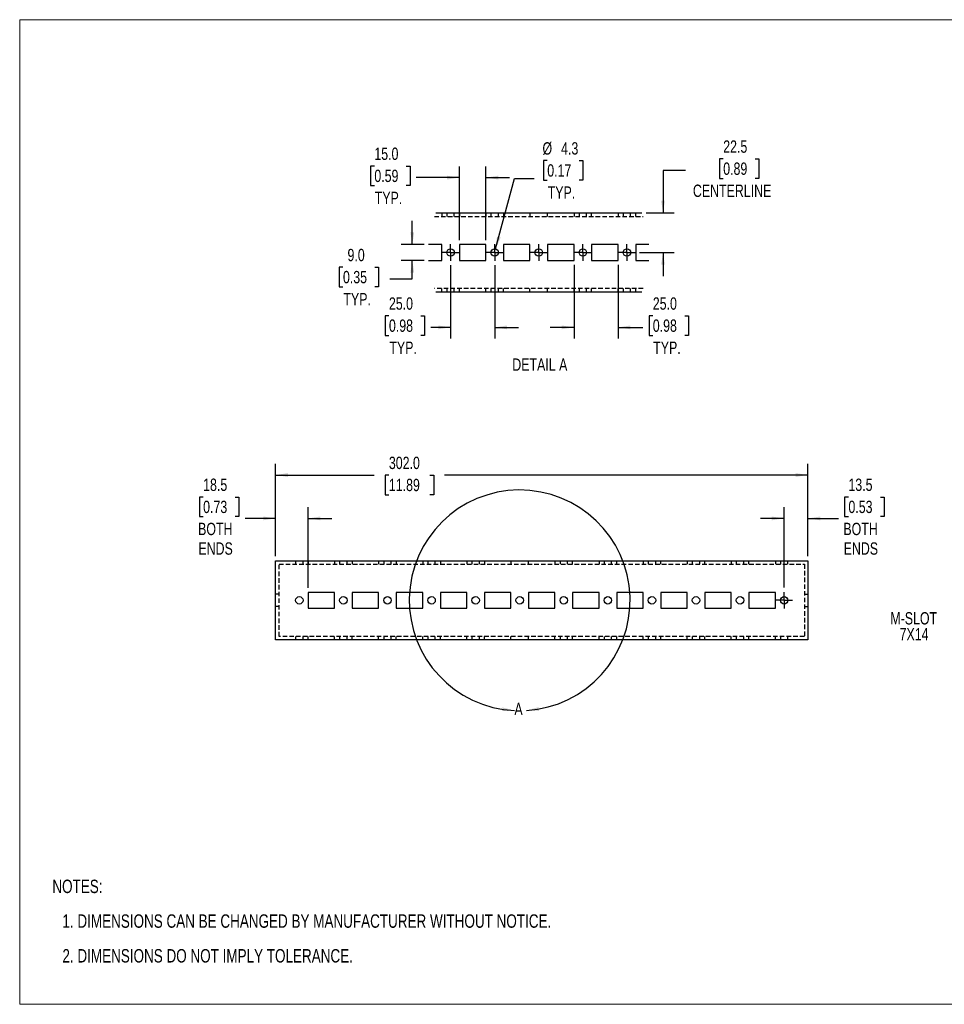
# Model space of a CAD drawing. Header units: millimetres. Extents: x 0 to 864, y 0 to 559.
# Tile 1 of 2: x 0 to 524, y 0 to 559. Entities that reach past the tile are written whole.
import ezdxf

# ---------------------------------------------------------------- set-up
doc = ezdxf.new("R2010")
doc.units = ezdxf.units.MM
doc.header["$LTSCALE"] = 2
doc.linetypes.add('CENTERX2', pattern=[20.32, 12.7, -2.54, 2.54, -2.54])
doc.linetypes.add('HIDDEN', pattern=[1.905, 1.27, -0.635])
doc.layers.add('CENTER', color=40, linetype='CENTERX2')
doc.layers.add('HIDDEN', color=102, linetype='HIDDEN')
doc.layers.add('DIMENSIONS', color=140, linetype='Continuous', lineweight=25)
doc.layers.add('TEXT', color=140, linetype='Continuous', lineweight=25)
doc.styles.add('SLDTEXTSTYLE0', font='TXT', dxfattribs={"width": 0.75})
doc.dimstyles.new('SLDDIMSTYLE0', dxfattribs={"dimtxt": 7, "dimasz": 7, "dimexe": 0, "dimexo": 0.0625, "dimgap": 1.75, "dimtad": 0, "dimtih": 1, "dimtoh": 1, "dimdec": 1, "dimrnd": 1e-09, "dimzin": 12, "dimdsep": 46, "dimtxsty": 'SLDTEXTSTYLE0', "dimsah": 1, "dimcen": 0.09, "dimadec": 0, "dimazin": 3, "dimtfac": 1, "dimtdec": 1, "dimtmove": 0, "dimatfit": 0, "dimfxl": 0, "dimfrac": 2, "dimtolj": 1, "dimtzin": 12, "dimarcsym": 0})
doc.dimstyles.new('SLDDIMSTYLE1', dxfattribs={"dimtxt": 7, "dimasz": 7, "dimexe": 0, "dimexo": 0.0625, "dimgap": 1.75, "dimtad": 0, "dimtih": 1, "dimtoh": 1, "dimdec": 1, "dimrnd": 1e-09, "dimzin": 4, "dimdsep": 46, "dimtxsty": 'SLDTEXTSTYLE0', "dimsah": 1, "dimcen": 0.09, "dimadec": 0, "dimazin": 1, "dimtfac": 1, "dimtdec": 1, "dimtofl": 0, "dimtmove": 0, "dimatfit": 3, "dimfxl": 0, "dimfrac": 2, "dimtolj": 1, "dimtzin": 12, "dimarcsym": 0})
doc.dimstyles.new('SLDDIMSTYLE3', dxfattribs={"dimtxt": 7, "dimasz": 7, "dimexe": 0, "dimexo": 0.0625, "dimgap": 1.75, "dimtad": 0, "dimtih": 1, "dimtoh": 1, "dimdec": 1, "dimrnd": 1e-09, "dimzin": 4, "dimdsep": 46, "dimtxsty": 'SLDTEXTSTYLE0', "dimsah": 1, "dimcen": 0.09, "dimadec": 0, "dimazin": 1, "dimtfac": 1, "dimtdec": 1, "dimtmove": 0, "dimatfit": 0, "dimfxl": 0, "dimfrac": 2, "dimtolj": 1, "dimtzin": 12, "dimarcsym": 0})
doc.dimstyles.new('SLDDIMSTYLE5', dxfattribs={"dimtxt": 7, "dimasz": 7, "dimexe": 0, "dimexo": 0.0625, "dimgap": 1.75, "dimtad": 0, "dimtih": 1, "dimtoh": 1, "dimdec": 1, "dimrnd": 1e-09, "dimzin": 12, "dimdsep": 46, "dimtxsty": 'SLDTEXTSTYLE0', "dimsah": 1, "dimcen": 0, "dimadec": 0, "dimazin": 3, "dimtfac": 1, "dimtdec": 1, "dimtofl": 0, "dimtmove": 0, "dimatfit": 3, "dimfxl": 0, "dimfrac": 2, "dimtolj": 1, "dimtzin": 12, "dimarcsym": 0})

# ---------------------------------------------------------------- blocks, each defined once
blk = doc.blocks.new('SW_NOTE_0')
at = {"layer": 'TEXT', "color": 0, "char_height": 7.62, "attachment_point": 1, "style": 'SLDTEXTSTYLE0'}
for s, insert in [('NOTES:', (0, 9.82)), ('1. DIMENSIONS CAN BE CHANGED BY MANUFACTURER WITHOUT NOTICE.', (5.71, -9.88)), ('2. DIMENSIONS DO NOT IMPLY TOLERANCE.', (5.71, -29.59))]:
    blk.add_mtext(s, dxfattribs=dict(at, insert=insert))
blk = doc.blocks.new('_D')
at = {"layer": 'DIMENSIONS'}
for p, q in [((470.05, 287.9), (467.91, 287.9)), ((467.91, 287.9), (467.91, 276.79)), ((488.15, 287.9), (490.28, 287.9)), ((490.28, 287.9), (490.28, 276.79)), ((433.6, 236.48), (433.6, 282.11)), ((447.1, 254.31), (447.1, 282.11)), ((433.6, 275.76), (420.14, 275.76)), ((447.1, 275.76), (464.36, 275.76)), ((467.91, 276.79), (470.05, 276.79)), ((490.28, 276.79), (488.15, 276.79))]:
    blk.add_line(p, q, dxfattribs=at)
for points in [[(433.6, 275.76), (426.6, 276.83), (426.6, 274.68)], [(447.1, 275.76), (454.1, 274.68), (454.1, 276.83)]]:
    blk.add_solid(points, dxfattribs=at)
at = {"layer": 'DIMENSIONS', "char_height": 7, "attachment_point": 1, "style": 'SLDTEXTSTYLE0'}
for s, insert in [('13.5', (470.05, 298.35)), ('0.53', (470.05, 285.81)), ('BOTH', (467.19, 273.28)), ('ENDS', (467.35, 262.17))]:
    blk.add_mtext(s, dxfattribs=dict(at, insert=insert))
blk = doc.blocks.new('_D_1')
at = {"layer": 'DIMENSIONS'}
for p, q in [((104.05, 287.9), (101.91, 287.9)), ((101.91, 287.9), (101.91, 276.79)), ((122.15, 287.9), (124.28, 287.9)), ((124.28, 287.9), (124.28, 276.79)), ((145.1, 254.31), (145.1, 282.11)), ((163.6, 236.31), (163.6, 282.11)), ((101.91, 276.79), (104.05, 276.79)), ((124.28, 276.79), (122.15, 276.79)), ((145.1, 275.76), (127.84, 275.76)), ((163.6, 275.76), (177.06, 275.76))]:
    blk.add_line(p, q, dxfattribs=at)
for points in [[(145.1, 275.76), (138.1, 276.83), (138.1, 274.68)], [(163.6, 275.76), (170.6, 274.68), (170.6, 276.83)]]:
    blk.add_solid(points, dxfattribs=at)
at = {"layer": 'DIMENSIONS', "char_height": 7, "attachment_point": 1, "style": 'SLDTEXTSTYLE0'}
for s, insert in [('18.5', (104.05, 298.35)), ('0.73', (104.05, 285.81)), ('BOTH', (101.19, 273.28)), ('ENDS', (101.35, 262.17))]:
    blk.add_mtext(s, dxfattribs=dict(at, insert=insert))
blk = doc.blocks.new('_D_2')
at = {"layer": 'DIMENSIONS'}
for p, q in [((145.1, 254.31), (145.1, 306.74)), ((447.1, 254.31), (447.1, 306.74)), ((145.1, 300.39), (201.13, 300.39)), ((209.4, 300.34), (207.27, 300.34)), ((207.27, 300.34), (207.27, 289.23)), ((232.68, 300.34), (234.81, 300.34)), ((234.81, 300.34), (234.81, 289.23)), ((447.1, 300.39), (240.95, 300.39)), ((207.27, 289.23), (209.4, 289.23)), ((234.81, 289.23), (232.68, 289.23))]:
    blk.add_line(p, q, dxfattribs=at)
for points in [[(145.1, 300.39), (152.1, 299.31), (152.1, 301.47)], [(447.1, 300.39), (440.1, 301.47), (440.1, 299.31)]]:
    blk.add_solid(points, dxfattribs=at)
at = {"layer": 'DIMENSIONS', "char_height": 7, "attachment_point": 1, "style": 'SLDTEXTSTYLE0'}
for s, insert in [('302.0', (209.4, 310.78)), ('11.89', (209.4, 298.25))]:
    blk.add_mtext(s, dxfattribs=dict(at, insert=insert))
blk = doc.blocks.new('SW_CENTERMARKSYMBOL_0')
at = {"layer": 'CENTER', "color": 0}
for p, q in [((-2.54, 0), (-4.665, 0)), ((0, 0), (-2.54, 0)), ((0, 2.54), (0, 4.665)), ((0, 0), (0, 2.54)), ((0, 0), (0, -2.54)), ((0, 0), (2.54, 0)), ((2.54, 0), (4.665, 0)), ((0, -2.54), (0, -4.665))]:
    blk.add_line(p, q, dxfattribs=at)
blk = doc.blocks.new('SW_NOTE_0_2')
at = {"layer": 'TEXT', "color": 0, "char_height": 7, "attachment_point": 2, "style": 'SLDTEXTSTYLE0'}
for s, insert in [('M-SLOT', (-17.69, 8.08)), ('7X14', (-17.51, -0.97))]:
    blk.add_mtext(s, dxfattribs=dict(at, insert=insert))
blk = doc.blocks.new('_D_7')
at = {"layer": 'DIMENSIONS'}
for p, q in [((399.03, 479.84), (396.9, 479.84)), ((396.9, 479.84), (396.9, 468.73)), ((417.13, 479.84), (419.27, 479.84)), ((419.27, 479.84), (419.27, 468.73)), ((377.59, 473.25), (364.89, 473.25)), ((364.89, 473.25), (364.89, 449.18)), ((396.9, 468.73), (399.03, 468.73)), ((419.27, 468.73), (417.13, 468.73)), ((355.37, 449.18), (371.24, 449.18)), ((351.6, 426.68), (371.24, 426.68)), ((364.89, 426.68), (364.89, 413.22))]:
    blk.add_line(p, q, dxfattribs=at)
for points in [[(364.89, 449.18), (365.96, 456.18), (363.81, 456.18)], [(364.89, 426.68), (363.81, 419.68), (365.96, 419.68)]]:
    blk.add_solid(points, dxfattribs=at)
at = {"layer": 'DIMENSIONS', "char_height": 7, "attachment_point": 1, "style": 'SLDTEXTSTYLE0'}
for s, insert in [('22.5', (399.03, 490.28)), ('0.89', (399.03, 477.75)), ('CENTERLINE', (381.85, 465.21))]:
    blk.add_mtext(s, dxfattribs=dict(at, insert=insert))
blk = doc.blocks.new('_D_8')
at = {"layer": 'DIMENSIONS'}
for p, q in [((299.22, 478.81), (297.08, 478.81)), ((297.08, 478.81), (297.08, 467.69)), ((317.32, 478.81), (319.45, 478.81)), ((319.45, 478.81), (319.45, 467.69)), ((269.95, 428.73), (280.66, 468.72)), ((280.66, 468.72), (291.78, 468.72)), ((297.08, 467.69), (299.22, 467.69)), ((319.45, 467.69), (317.32, 467.69))]:
    blk.add_line(p, q, dxfattribs=at)
blk.add_solid([(269.95, 428.73), (272.8, 435.21), (270.72, 435.77)], dxfattribs=at)
at = {"layer": 'DIMENSIONS', "char_height": 7, "attachment_point": 1, "style": 'SLDTEXTSTYLE0'}
for s, insert in [('%%c', (296.53, 489.25)), ('4.3', (307.08, 489.25)), ('0.17', (299.22, 476.72)), ('TYP.', (299.47, 464.18))]:
    blk.add_mtext(s, dxfattribs=dict(at, insert=insert))
blk = doc.blocks.new('_D_9')
at = {"layer": 'DIMENSIONS'}
for p, q in [((201.15, 475.76), (199.01, 475.76)), ((199.01, 475.76), (199.01, 464.65)), ((219.25, 475.76), (221.38, 475.76)), ((221.38, 475.76), (221.38, 464.65)), ((249.4, 433.72), (249.4, 475.53)), ((264.4, 433.72), (264.4, 475.53)), ((199.01, 464.65), (201.15, 464.65)), ((221.38, 464.65), (219.25, 464.65)), ((249.4, 469.18), (224.93, 469.18)), ((264.4, 469.18), (277.86, 469.18))]:
    blk.add_line(p, q, dxfattribs=at)
for points in [[(249.4, 469.18), (242.4, 470.25), (242.4, 468.1)], [(264.4, 469.18), (271.4, 468.1), (271.4, 470.25)]]:
    blk.add_solid(points, dxfattribs=at)
at = {"layer": 'DIMENSIONS', "char_height": 7, "attachment_point": 1, "style": 'SLDTEXTSTYLE0'}
for s, insert in [('15.0', (201.15, 486.21)), ('0.59', (201.15, 473.67)), ('TYP.', (201.39, 461.14))]:
    blk.add_mtext(s, dxfattribs=dict(at, insert=insert))
blk = doc.blocks.new('_D_10')
at = {"layer": 'DIMENSIONS'}
for p, q in [((222.68, 431.18), (222.68, 444.64)), ((229.4, 431.18), (216.33, 431.18)), ((229.4, 422.18), (216.33, 422.18)), ((222.68, 411.72), (222.68, 422.18)), ((183.35, 418.3), (181.21, 418.3)), ((181.21, 418.3), (181.21, 407.19)), ((201.45, 418.3), (203.58, 418.3)), ((203.58, 418.3), (203.58, 407.19)), ((209.98, 411.72), (222.68, 411.72)), ((181.21, 407.19), (183.35, 407.19)), ((203.58, 407.19), (201.45, 407.19))]:
    blk.add_line(p, q, dxfattribs=at)
for points in [[(222.68, 431.18), (223.75, 438.18), (221.6, 438.18)], [(222.68, 422.18), (221.6, 415.18), (223.75, 415.18)]]:
    blk.add_solid(points, dxfattribs=at)
at = {"layer": 'DIMENSIONS', "char_height": 7, "attachment_point": 1, "style": 'SLDTEXTSTYLE0'}
for s, insert in [('9.0', (185.93, 428.75)), ('0.35', (183.35, 416.21)), ('TYP.', (183.59, 403.68))]:
    blk.add_mtext(s, dxfattribs=dict(at, insert=insert))
blk = doc.blocks.new('_D_11')
at = {"layer": 'DIMENSIONS'}
for p, q in [((244.4, 419.47), (244.4, 377.83)), ((269.4, 419.47), (269.4, 377.83)), ((209.42, 390.76), (207.29, 390.76)), ((207.29, 390.76), (207.29, 379.65)), ((227.52, 390.76), (229.65, 390.76)), ((229.65, 390.76), (229.65, 379.65)), ((244.4, 384.18), (233.21, 384.18)), ((269.4, 384.18), (282.86, 384.18)), ((207.29, 379.65), (209.42, 379.65)), ((229.65, 379.65), (227.52, 379.65))]:
    blk.add_line(p, q, dxfattribs=at)
for points in [[(244.4, 384.18), (237.4, 385.25), (237.4, 383.1)], [(269.4, 384.18), (276.4, 383.1), (276.4, 385.25)]]:
    blk.add_solid(points, dxfattribs=at)
at = {"layer": 'DIMENSIONS', "char_height": 7, "attachment_point": 1, "style": 'SLDTEXTSTYLE0'}
for s, insert in [('25.0', (209.42, 401.21)), ('0.98', (209.42, 388.67)), ('TYP.', (209.67, 376.14))]:
    blk.add_mtext(s, dxfattribs=dict(at, insert=insert))
blk = doc.blocks.new('_D_12')
at = {"layer": 'DIMENSIONS'}
for p, q in [((314.4, 419.64), (314.4, 377.83)), ((339.4, 419.64), (339.4, 377.83)), ((359.09, 390.76), (356.95, 390.76)), ((356.95, 390.76), (356.95, 379.65)), ((377.19, 390.76), (379.32, 390.76)), ((379.32, 390.76), (379.32, 379.65)), ((314.4, 384.18), (300.94, 384.18)), ((339.4, 384.18), (353.4, 384.18)), ((356.95, 379.65), (359.09, 379.65)), ((379.32, 379.65), (377.19, 379.65))]:
    blk.add_line(p, q, dxfattribs=at)
for points in [[(314.4, 384.18), (307.4, 385.25), (307.4, 383.1)], [(339.4, 384.18), (346.4, 383.1), (346.4, 385.25)]]:
    blk.add_solid(points, dxfattribs=at)
at = {"layer": 'DIMENSIONS', "char_height": 7, "attachment_point": 1, "style": 'SLDTEXTSTYLE0'}
for s, insert in [('25.0', (359.09, 401.21)), ('0.98', (359.09, 388.67)), ('TYP.', (359.33, 376.14))]:
    blk.add_mtext(s, dxfattribs=dict(at, insert=insert))
blk = doc.blocks.new('SW_CENTERMARKSYMBOL_3')
at = {"layer": 'CENTER', "color": 0}
for p, q in [((-2.54, 0), (-4.67, 0)), ((0, 0), (-2.54, 0)), ((0, 2.54), (0, 4.66)), ((0, 0), (0, 2.54)), ((0, 0), (0, -2.54)), ((0, 0), (2.54, 0)), ((2.54, 0), (4.66, 0)), ((0, -2.54), (0, -4.67))]:
    blk.add_line(p, q, dxfattribs=at)
blk = doc.blocks.new('SW_CENTERMARKSYMBOL_4')
at = {"layer": 'CENTER', "color": 0}
for p, q in [((-2.54, 0), (-4.67, 0)), ((0, 0), (-2.54, 0)), ((0, 2.54), (0, 4.66)), ((0, 0), (0, 2.54)), ((0, 0), (0, -2.54)), ((0, 0), (2.54, 0)), ((2.54, 0), (4.66, 0)), ((0, -2.54), (0, -4.67))]:
    blk.add_line(p, q, dxfattribs=at)
blk = doc.blocks.new('SW_CENTERMARKSYMBOL_5')
at = {"layer": 'CENTER', "color": 0}
for p, q in [((-2.54, 0), (-4.66, 0)), ((0, 0), (-2.54, 0)), ((0, 2.54), (0, 4.66)), ((0, 0), (0, 2.54)), ((0, 0), (0, -2.54)), ((0, 0), (2.54, 0)), ((2.54, 0), (4.66, 0)), ((0, -2.54), (0, -4.66))]:
    blk.add_line(p, q, dxfattribs=at)
blk = doc.blocks.new('SW_CENTERMARKSYMBOL_6')
at = {"layer": 'CENTER', "color": 0}
for p, q in [((-2.54, 0), (-4.66, 0)), ((0, 0), (-2.54, 0)), ((0, 2.54), (0, 4.66)), ((0, 0), (0, 2.54)), ((0, 0), (0, -2.54)), ((0, 0), (2.54, 0)), ((2.54, 0), (4.66, 0)), ((0, -2.54), (0, -4.66))]:
    blk.add_line(p, q, dxfattribs=at)
blk = doc.blocks.new('SW_CENTERMARKSYMBOL_7')
at = {"layer": 'CENTER', "color": 0}
for p, q in [((-2.54, 0), (-4.67, 0)), ((0, 0), (-2.54, 0)), ((0, 2.54), (0, 4.66)), ((0, 0), (0, 2.54)), ((0, 0), (0, -2.54)), ((0, 0), (2.54, 0)), ((2.54, 0), (4.66, 0)), ((0, -2.54), (0, -4.67))]:
    blk.add_line(p, q, dxfattribs=at)

msp = doc.modelspace()

# ---------------------------------------------------------------- linework, layer by layer
at = {"color": 7, "linetype": 'Continuous', "lineweight": 18}
for p, q in [((0, 0), (0, 558.8)), ((0, 558.8), (863.6, 558.8)), ((0, 0), (863.6, 0))]:
    msp.add_line(p, q, dxfattribs=at)
for p, q in [((235.96, 449.18), (352.83, 449.18)), ((239.4, 431.18), (231.94, 431.18)), ((239.4, 422.18), (239.4, 431.18)), ((264.4, 431.18), (249.4, 431.18)), ((249.4, 431.18), (249.4, 422.18)), ((264.4, 422.18), (264.4, 431.18)), ((289.4, 431.18), (274.4, 431.18)), ((274.4, 431.18), (274.4, 422.18)), ((289.4, 422.18), (289.4, 431.18)), ((314.4, 431.18), (299.4, 431.18)), ((299.4, 431.18), (299.4, 422.18)), ((314.4, 422.18), (314.4, 431.18)), ((339.4, 431.18), (324.4, 431.18)), ((324.4, 431.18), (324.4, 422.18)), ((339.4, 422.18), (339.4, 431.18)), ((356.85, 431.18), (349.4, 431.18)), ((349.4, 431.18), (349.4, 422.18)), ((231.94, 422.18), (239.4, 422.18)), ((249.4, 422.18), (264.4, 422.18)), ((274.4, 422.18), (289.4, 422.18)), ((299.4, 422.18), (314.4, 422.18)), ((324.4, 422.18), (339.4, 422.18)), ((349.4, 422.18), (356.85, 422.18)), ((352.83, 404.18), (235.96, 404.18)), ((145.1, 206.77), (145.1, 251.77)), ((145.1, 251.77), (447.1, 251.77)), ((447.1, 251.77), (447.1, 206.77)), ((178.6, 233.77), (163.6, 233.77)), ((163.6, 233.77), (163.6, 224.77)), ((178.6, 224.77), (178.6, 233.77)), ((203.6, 233.77), (188.6, 233.77)), ((188.6, 233.77), (188.6, 224.77)), ((203.6, 224.77), (203.6, 233.77)), ((228.6, 233.77), (213.6, 233.77)), ((213.6, 233.77), (213.6, 224.77)), ((228.6, 224.77), (228.6, 233.77)), ((253.6, 233.77), (238.6, 233.77)), ((238.6, 233.77), (238.6, 224.77)), ((253.6, 224.77), (253.6, 233.77)), ((278.6, 233.77), (263.6, 233.77)), ((263.6, 233.77), (263.6, 224.77)), ((278.6, 224.77), (278.6, 233.77)), ((303.6, 233.77), (288.6, 233.77)), ((288.6, 233.77), (288.6, 224.77)), ((303.6, 224.77), (303.6, 233.77)), ((328.6, 233.77), (313.6, 233.77)), ((313.6, 233.77), (313.6, 224.77)), ((328.6, 224.77), (328.6, 233.77)), ((353.6, 233.77), (338.6, 233.77)), ((338.6, 233.77), (338.6, 224.77)), ((353.6, 224.77), (353.6, 233.77)), ((378.6, 233.77), (363.6, 233.77)), ((363.6, 233.77), (363.6, 224.77)), ((378.6, 224.77), (378.6, 233.77)), ((403.6, 233.77), (388.6, 233.77)), ((388.6, 233.77), (388.6, 224.77)), ((403.6, 224.77), (403.6, 233.77)), ((428.6, 233.77), (413.6, 233.77)), ((413.6, 233.77), (413.6, 224.77)), ((428.6, 224.77), (428.6, 233.77)), ((163.6, 224.77), (178.6, 224.77)), ((188.6, 224.77), (203.6, 224.77)), ((213.6, 224.77), (228.6, 224.77)), ((238.6, 224.77), (253.6, 224.77)), ((263.6, 224.77), (278.6, 224.77)), ((288.6, 224.77), (303.6, 224.77)), ((313.6, 224.77), (328.6, 224.77)), ((338.6, 224.77), (353.6, 224.77)), ((363.6, 224.77), (378.6, 224.77)), ((388.6, 224.77), (403.6, 224.77)), ((413.6, 224.77), (428.6, 224.77)), ((447.1, 206.77), (145.1, 206.77))]:
    msp.add_line(p, q)
for centre, radius in [((244.4, 426.68), 2.12), ((269.4, 426.68), 2.13), ((294.4, 426.68), 2.13), ((319.4, 426.68), 2.13), ((344.4, 426.68), 2.13), ((158.6, 229.27), 2.12), ((183.6, 229.27), 2.12), ((208.6, 229.27), 2.12), ((233.6, 229.27), 2.13), ((258.6, 229.27), 2.12), ((283.6, 229.27), 2.12), ((308.6, 229.27), 2.12), ((333.6, 229.27), 2.12), ((358.6, 229.27), 2.13), ((383.6, 229.27), 2.13), ((408.6, 229.27), 2.13), ((433.6, 229.27), 2.12)]:
    msp.add_circle(centre, radius)
at = {"layer": 'HIDDEN'}
for p, q in [((235.23, 447.18), (353.57, 447.18)), ((239.4, 449.18), (239.4, 447.18)), ((242.27, 449.18), (242.27, 447.18)), ((246.52, 447.18), (246.52, 449.18)), ((249.4, 449.18), (249.4, 447.18)), ((264.4, 449.18), (264.4, 447.18)), ((267.27, 449.18), (267.27, 447.18)), ((271.52, 447.18), (271.52, 449.18)), ((274.4, 449.18), (274.4, 447.18)), ((289.4, 449.18), (289.4, 447.18)), ((299.4, 447.18), (299.4, 449.18)), ((314.4, 449.18), (314.4, 447.18)), ((317.27, 449.18), (317.27, 447.18)), ((321.52, 447.18), (321.52, 449.18)), ((324.4, 447.18), (324.4, 449.18)), ((339.4, 449.18), (339.4, 447.18)), ((342.27, 449.18), (342.27, 447.18)), ((346.52, 447.18), (346.52, 449.18)), ((349.4, 447.18), (349.4, 449.18)), ((353.57, 406.18), (235.23, 406.18)), ((239.4, 404.18), (239.4, 406.18)), ((242.27, 406.18), (242.27, 404.18)), ((246.52, 404.18), (246.52, 406.18)), ((249.4, 404.18), (249.4, 406.18)), ((264.4, 404.18), (264.4, 406.18)), ((267.27, 406.18), (267.27, 404.18)), ((271.52, 404.18), (271.52, 406.18)), ((274.4, 404.18), (274.4, 406.18)), ((289.4, 404.18), (289.4, 406.18)), ((299.4, 404.18), (299.4, 406.18)), ((314.4, 404.18), (314.4, 406.18)), ((317.27, 406.18), (317.27, 404.18)), ((321.52, 404.18), (321.52, 406.18)), ((324.4, 404.18), (324.4, 406.18)), ((339.4, 404.18), (339.4, 406.18)), ((342.27, 406.18), (342.27, 404.18)), ((346.52, 404.18), (346.52, 406.18)), ((349.4, 404.18), (349.4, 406.18)), ((156.47, 251.77), (156.47, 249.77)), ((160.72, 249.77), (160.72, 251.77)), ((163.6, 251.77), (163.6, 249.77)), ((178.6, 251.77), (178.6, 249.77)), ((181.47, 251.77), (181.47, 249.77)), ((185.72, 249.77), (185.72, 251.77)), ((188.6, 251.77), (188.6, 249.77)), ((203.6, 251.77), (203.6, 249.77)), ((206.47, 251.77), (206.47, 249.77)), ((210.72, 249.77), (210.72, 251.77)), ((213.6, 251.77), (213.6, 249.77)), ((228.6, 251.77), (228.6, 249.77)), ((231.47, 251.77), (231.47, 249.77)), ((235.72, 249.77), (235.72, 251.77)), ((238.6, 251.77), (238.6, 249.77)), ((253.6, 251.77), (253.6, 249.77)), ((256.47, 251.77), (256.47, 249.77)), ((260.72, 249.77), (260.72, 251.77)), ((263.6, 251.77), (263.6, 249.77)), ((278.6, 251.77), (278.6, 249.77)), ((288.6, 249.77), (288.6, 251.77)), ((303.6, 251.77), (303.6, 249.77)), ((306.47, 251.77), (306.47, 249.77)), ((310.72, 249.77), (310.72, 251.77)), ((313.6, 249.77), (313.6, 251.77)), ((328.6, 251.77), (328.6, 249.77)), ((331.47, 251.77), (331.47, 249.77)), ((335.72, 249.77), (335.72, 251.77)), ((338.6, 249.77), (338.6, 251.77)), ((353.6, 251.77), (353.6, 249.77)), ((356.47, 251.77), (356.47, 249.77)), ((360.72, 249.77), (360.72, 251.77)), ((363.6, 249.77), (363.6, 251.77)), ((378.6, 251.77), (378.6, 249.77)), ((381.47, 251.77), (381.47, 249.77)), ((385.72, 249.77), (385.72, 251.77)), ((388.6, 249.77), (388.6, 251.77)), ((403.6, 251.77), (403.6, 249.77)), ((406.47, 251.77), (406.47, 249.77)), ((410.72, 249.77), (410.72, 251.77)), ((413.6, 249.77), (413.6, 251.77)), ((428.6, 251.77), (428.6, 249.77)), ((431.47, 251.77), (431.47, 249.77)), ((435.72, 249.77), (435.72, 251.77)), ((147.1, 249.77), (445.1, 249.77)), ((147.1, 208.77), (147.1, 249.77)), ((445.1, 249.77), (445.1, 208.77)), ((147.1, 232.77), (145.1, 232.77)), ((445.1, 232.77), (447.1, 232.77)), ((147.1, 225.77), (145.1, 225.77)), ((445.1, 225.77), (447.1, 225.77)), ((445.1, 208.77), (147.1, 208.77)), ((156.47, 208.77), (156.47, 206.77)), ((160.72, 206.77), (160.72, 208.77)), ((163.6, 206.77), (163.6, 208.77)), ((178.6, 206.77), (178.6, 208.77)), ((181.47, 208.77), (181.47, 206.77)), ((185.72, 206.77), (185.72, 208.77)), ((188.6, 206.77), (188.6, 208.77)), ((203.6, 206.77), (203.6, 208.77)), ((206.47, 208.77), (206.47, 206.77)), ((210.72, 206.77), (210.72, 208.77)), ((213.6, 206.77), (213.6, 208.77)), ((228.6, 206.77), (228.6, 208.77)), ((231.47, 208.77), (231.47, 206.77)), ((235.72, 206.77), (235.72, 208.77)), ((238.6, 206.77), (238.6, 208.77)), ((253.6, 206.77), (253.6, 208.77)), ((256.47, 208.77), (256.47, 206.77)), ((260.72, 206.77), (260.72, 208.77)), ((263.6, 206.77), (263.6, 208.77)), ((278.6, 206.77), (278.6, 208.77)), ((288.6, 206.77), (288.6, 208.77)), ((303.6, 206.77), (303.6, 208.77)), ((306.47, 208.77), (306.47, 206.77)), ((310.72, 206.77), (310.72, 208.77)), ((313.6, 206.77), (313.6, 208.77)), ((328.6, 206.77), (328.6, 208.77)), ((331.47, 208.77), (331.47, 206.77)), ((335.72, 206.77), (335.72, 208.77)), ((338.6, 206.77), (338.6, 208.77)), ((353.6, 206.77), (353.6, 208.77)), ((356.47, 208.77), (356.47, 206.77)), ((360.72, 206.77), (360.72, 208.77)), ((363.6, 206.77), (363.6, 208.77)), ((378.6, 206.77), (378.6, 208.77)), ((381.47, 208.77), (381.47, 206.77)), ((385.72, 206.77), (385.72, 208.77)), ((388.6, 206.77), (388.6, 208.77)), ((403.6, 206.77), (403.6, 208.77)), ((406.47, 208.77), (406.47, 206.77)), ((410.72, 206.77), (410.72, 208.77)), ((413.6, 206.77), (413.6, 208.77)), ((428.6, 206.77), (428.6, 208.77)), ((431.47, 208.77), (431.47, 206.77)), ((435.72, 206.77), (435.72, 208.77))]:
    msp.add_line(p, q, dxfattribs=at)
at = {"layer": 'TEXT'}
msp.add_arc((283.6, 229.27), 62.62, 273.565, 267.2488, dxfattribs=at)
for points in [[(280.59, 166.73), (273.74, 168.53), (273.52, 166.38)], [(287.49, 166.78), (294.57, 166.53), (294.32, 168.67)]]:
    msp.add_solid(points, dxfattribs=at)

# ---------------------------------------------------------------- block references
at = {"layer": 'CENTER'}
for name, p in [('SW_CENTERMARKSYMBOL_7', (244.4, 426.68)), ('SW_CENTERMARKSYMBOL_6', (269.4, 426.68)), ('SW_CENTERMARKSYMBOL_5', (294.4, 426.68)), ('SW_CENTERMARKSYMBOL_4', (319.4, 426.68)), ('SW_CENTERMARKSYMBOL_3', (344.4, 426.68)), ('SW_CENTERMARKSYMBOL_0', (433.6, 229.27))]:
    msp.add_blockref(name, p, dxfattribs=at)
at = {"layer": 'TEXT'}
for name, p in [('SW_NOTE_0_2', (524.78, 214.49)), ('SW_NOTE_0', (18.52, 60.93))]:
    msp.add_blockref(name, p, dxfattribs=at)

# ---------------------------------------------------------------- texts
at = {"layer": 'TEXT', "char_height": 7, "style": 'SLDTEXTSTYLE0'}
for s, insert, attachment_point in [('DETAIL A', (295.02, 366.54), 2), ('A', (280.59, 171.12), 1)]:
    msp.add_mtext(s, dxfattribs=dict(at, insert=insert, attachment_point=attachment_point))

# ---------------------------------------------------------------- dimensions: what is measured, and where the dimension line sits
at = {"layer": 'DIMENSIONS'}
for base, p1, p2, text, dimstyle, picture, middle in [((249.4, 469.18), (264.4, 431.18), (249.4, 431.18), '<>\\PTYP.', 'SLDDIMSTYLE3', '_D_9', (210.2, 469.18)), ((244.4, 384.18), (269.4, 422.01), (244.4, 422.01), '<>\\PTYP.', 'SLDDIMSTYLE3', '_D_11', (218.47, 384.18)), ((339.4, 384.18), (314.4, 422.18), (339.4, 422.18), '<>\\PTYP.', 'SLDDIMSTYLE3', '_D_12', (368.14, 384.18)), ((145.1, 275.76), (163.6, 233.77), (145.1, 251.77), '<>\\PBOTH\\PENDS', 'SLDDIMSTYLE0', '_D_1', (113.1, 275.76)), ((447.1, 275.76), (433.6, 233.94), (447.1, 251.77), '<>\\PBOTH\\PENDS', 'SLDDIMSTYLE0', '_D', (479.1, 275.76))]:
    dim = msp.add_linear_dim(base=base, p1=p1, p2=p2, text=text, dimstyle=dimstyle, dxfattribs=at)
    dim.commit()
    dim.dimension.update_dxf_attribs({"geometry": picture, "text_midpoint": middle, "dimtype": 160})
dim = msp.add_diameter_dim_2p(p1=(268.85, 424.62), p2=(269.95, 428.73), text='<>\\PTYP.', dimstyle='SLDDIMSTYLE5', dxfattribs=at)
dim.commit()
dim.dimension.update_dxf_attribs({"geometry": '_D_8', "text_midpoint": (308.27, 473.25), "dimtype": 163})
for base, p1, p2, text, dimstyle, picture, middle in [((364.89, 449.18), (349.06, 426.68), (352.83, 449.18), '<>\\PCENTERLINE', 'SLDDIMSTYLE0', '_D_7', (364.89, 473.25)), ((222.68, 422.18), (231.94, 431.18), (231.94, 422.18), '<>\\PTYP.', 'SLDDIMSTYLE3', '_D_10', (222.68, 411.72))]:
    dim = msp.add_linear_dim(base=base, p1=p1, p2=p2, angle=90, text=text, dimstyle=dimstyle, dxfattribs=at)
    dim.commit()
    dim.dimension.update_dxf_attribs({"geometry": picture, "text_midpoint": middle, "dimtype": 160})
dim = msp.add_linear_dim(base=(447.1, 300.39), p1=(145.1, 251.77), p2=(447.1, 251.77), dimstyle='SLDDIMSTYLE1', dxfattribs=at)
dim.commit()
dim.dimension.update_dxf_attribs({"geometry": '_D_2', "text_midpoint": (221.04, 300.39), "dimtype": 160})

doc.saveas('drawing.dxf')
